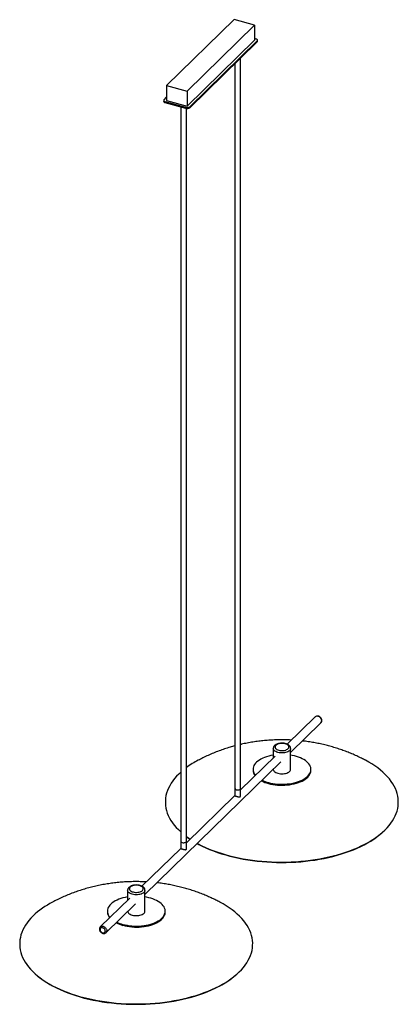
# Paper-space layout '_Trimétrica' of a CAD drawing. Header units: millimetres. Extents: x -775 to -121, y -742 to 958.
import ezdxf

# ---------------------------------------------------------------- set-up
doc = ezdxf.new("R2010")
doc.units = ezdxf.units.MM

psp = doc.layouts.new('_Trimétrica')

# ---------------------------------------------------------------- linework, layer by layer
at = {"color": 7, "linetype": 'Continuous', "lineweight": 25}
for p, q in [((-404.7, 958), (-521.4, 844.1)), ((-369.3, 948.3), (-404.7, 958)), ((-486, 834.5), (-369.3, 948.3)), ((-369.3, 948.3), (-369.3, 922.6)), ((-486, 808.7), (-369.3, 922.6)), ((-364.9, 921.4), (-481.6, 807.5)), ((-364.9, 919.7), (-481.6, 805.8)), ((-369.3, 925.5), (-367, 924.9)), ((-364.9, 919.7), (-364.9, 921.4)), ((-364.3, 920.9), (-364.3, 922.6)), ((-393.7, -382.2), (-393.7, 891.6)), ((-403.7, 881.9), (-403.7, -382.2)), ((-521.4, 844.1), (-521.4, 818.4)), ((-521.4, 844.1), (-486, 834.5)), ((-486, 834.5), (-486, 808.7)), ((-526.4, 818.4), (-526.4, 816.6)), ((-525.8, 819.6), (-521.4, 823.9)), ((-521.4, 818.4), (-486, 808.7)), ((-488.3, 806.5), (-523.7, 816.1)), ((-523.7, 816.1), (-523.7, 814.4)), ((-488.3, 804.8), (-523.7, 814.4)), ((-497, 807.1), (-497, -473.3)), ((-488.3, 804.8), (-488.3, 806.5)), ((-487, -473.3), (-487, 804.5)), ((-481.6, 807.5), (-481.6, 805.8)), ((-264.5, -246.1), (-312.9, -293.3)), ((-307.1, -307.3), (-254.7, -256.1)), ((-337.1, -300.6), (-337.1, -317)), ((-307.1, -336.6), (-307.1, -300.6)), ((-333.6, -313.6), (-393.7, -372.2)), ((-558.8, -552.9), (-323.8, -323.6)), ((-372.1, -336.6), (-372.1, -338.3)), ((-337.1, -336.6), (-337.1, -336.6)), ((-272.1, -338.3), (-272.1, -336.6)), ((-497, -341.6), (-500.4, -344.8)), ((-403.7, -382), (-487, -463.3)), ((-151.4, -447.9), (-150.3, -446.9)), ((-497, -473.1), (-564, -538.5)), ((-585, -559), (-636, -608.7)), ((-588.8, -545.5), (-588.8, -562.6)), ((-558.8, -581.5), (-558.8, -545.5)), ((-626.2, -618.7), (-575.2, -568.9)), ((-623.8, -581.5), (-623.8, -583.3)), ((-523.8, -583.3), (-523.8, -581.5)), ((-746.1, -691.9), (-745, -692.8)), ((-403, -692.8), (-401.9, -691.9))]:
    psp.add_line(p, q, dxfattribs=at)
at = {"color": 7, "linetype": 'Continuous', "lineweight": 25, "flags": 128}
for points in [[(-364.9, 921.4), (-364.5, 921.9), (-364.3, 922.4), (-364.3, 922.9), (-364.5, 923.4), (-364.9, 923.8), (-365.5, 924.3), (-366.2, 924.6), (-367, 924.9)], [(-523.7, 814.4), (-524.5, 814.6), (-525.2, 815), (-525.8, 815.4), (-526.1, 815.9), (-526.3, 816.4), (-526.4, 816.6)], [(-525.8, 819.6), (-526.2, 819.1), (-526.3, 818.6), (-526.3, 818.1), (-526.1, 817.6), (-525.8, 817.1), (-525.2, 816.7), (-524.5, 816.4), (-523.7, 816.1)], [(-327.7, -303.5), (-325.8, -303.9), (-323.8, -304.2), (-321.7, -304.2), (-319.6, -304.1), (-317.6, -303.8), (-315.7, -303.3), (-314.1, -302.6), (-312.6, -301.8), (-311.5, -300.9), (-310.7, -299.9), (-310.2, -298.9), (-310.1, -297.8), (-310.4, -296.7), (-311, -295.7), (-312, -294.7), (-313.2, -293.9), (-314.8, -293.2), (-316.5, -292.6), (-318.5, -292.2), (-320.5, -291.9), (-322.6, -291.9), (-324.7, -292), (-326.7, -292.3), (-328.5, -292.8), (-330.2, -293.5), (-331.6, -294.3), (-332.7, -295.2), (-333.6, -296.1), (-334, -297.2), (-334.1, -298.3), (-333.9, -299.3), (-333.2, -300.4), (-332.3, -301.3), (-331, -302.2), (-329.5, -302.9), (-327.7, -303.5)], [(-468.3, -464.6), (-466.7, -465.4), (-460.7, -468.5), (-454.5, -471.4), (-448, -474.2), (-441.3, -476.8), (-434.4, -479.3), (-427.3, -481.6), (-420, -483.8), (-412.6, -485.8), (-405, -487.7), (-397.2, -489.4), (-389.3, -490.9), (-381.3, -492.3), (-373.2, -493.5), (-365, -494.5), (-356.7, -495.3), (-348.4, -496), (-340, -496.4), (-331.6, -496.7), (-323.1, -496.8), (-314.7, -496.8), (-306.3, -496.5), (-297.9, -496.1), (-289.6, -495.4), (-281.3, -494.6), (-273.1, -493.7), (-264.9, -492.5), (-256.9, -491.2), (-249, -489.7), (-241.2, -488), (-233.6, -486.2), (-226.1, -484.2), (-218.8, -482), (-211.6, -479.7), (-204.7, -477.3), (-197.9, -474.7), (-191.4, -471.9), (-185.1, -469), (-179.1, -466), (-173.3, -462.8), (-167.8, -459.5), (-162.5, -456.2), (-157.5, -452.7), (-152.8, -449), (-148.4, -445.3), (-144.3, -441.5), (-140.6, -437.7), (-137.1, -433.7), (-134, -429.7), (-131.2, -425.6), (-128.7, -421.4), (-126.6, -417.2), (-124.8, -413), (-123.3, -408.7), (-122.2, -404.4), (-121.5, -400.1), (-121.1, -395.7), (-121.1, -391.4), (-121.4, -387), (-122.1, -382.7), (-123.1, -378.4), (-124.5, -374.1), (-126.2, -369.9), (-128.3, -365.7), (-130.7, -361.5), (-133.4, -357.4), (-136.5, -353.3), (-139.9, -349.4), (-143.6, -345.5), (-147.6, -341.7), (-152, -337.9), (-156.6, -334.3), (-161.6, -330.8), (-166.8, -327.4), (-172.3, -324.1), (-178, -320.9)], [(-337.1, -312), (-337.4, -312.1), (-341.3, -312.8), (-345.1, -313.7), (-348.8, -314.8), (-352.2, -316), (-355.4, -317.4), (-358.4, -318.9), (-361.2, -320.5), (-363.7, -322.3), (-365.9, -324.1), (-367.7, -326), (-369.3, -328.1), (-370.5, -330.1), (-371.4, -332.2), (-371.9, -334.4), (-372.1, -336.5), (-372, -338.7), (-371.5, -340.8), (-370.6, -342.9), (-369.4, -345), (-367.9, -347), (-367.9, -347)], [(-345.5, -359.4), (-341.7, -360.3), (-337.8, -361.1), (-333.7, -361.7), (-329.6, -362.1), (-325.5, -362.3), (-321.3, -362.4), (-317.1, -362.2), (-312.9, -361.9), (-308.9, -361.4), (-304.9, -360.8), (-301, -360), (-297.3, -359), (-293.8, -357.8), (-290.4, -356.5), (-287.3, -355.1), (-284.4, -353.5), (-281.8, -351.8), (-279.5, -350), (-277.4, -348.2), (-275.7, -346.2), (-274.3, -344.2), (-273.3, -342.1), (-272.5, -339.9), (-272.2, -337.8), (-272.2, -335.6), (-272.5, -333.5), (-273.2, -331.4), (-274.2, -329.3), (-275.6, -327.2), (-277.3, -325.3), (-279.3, -323.4), (-281.6, -321.6), (-284.2, -319.9), (-287, -318.3), (-290.1, -316.8), (-293.4, -315.5), (-297, -314.4), (-300.7, -313.4), (-304.5, -312.5), (-307.1, -312)], [(-345.5, -361.1), (-341.7, -362), (-337.8, -362.8), (-333.7, -363.4), (-329.6, -363.8), (-325.5, -364), (-321.3, -364.1), (-317.1, -363.9), (-312.9, -363.6), (-308.9, -363.2), (-304.9, -362.5), (-301, -361.7), (-297.3, -360.7), (-293.8, -359.5), (-290.4, -358.2), (-287.3, -356.8), (-284.4, -355.2), (-281.8, -353.5), (-279.5, -351.8), (-277.4, -349.9), (-275.7, -347.9), (-274.3, -345.9), (-273.3, -343.8), (-272.5, -341.7), (-272.2, -339.5), (-272.1, -338.3)], [(-337.1, -336.6), (-337.1, -336.7), (-336.9, -337.9), (-336.4, -339), (-335.5, -340.1), (-334.3, -341.1), (-332.8, -342), (-331.1, -342.8), (-329.1, -343.4)], [(-329.1, -343.4), (-327, -343.9), (-324.8, -344.2), (-322.5, -344.3), (-320.2, -344.3), (-318, -344), (-315.8, -343.6), (-313.8, -343), (-312, -342.3), (-310.4, -341.5), (-309.1, -340.5), (-308.1, -339.4), (-307.5, -338.3), (-307.2, -337.1), (-307.1, -336.6)], [(-500.4, -344.8), (-504.2, -348.6), (-507.6, -352.6), (-510.8, -356.6), (-513.6, -360.7), (-516.1, -364.9), (-518.2, -369.1), (-520, -373.3), (-521.4, -377.6), (-522.5, -381.9), (-523.2, -386.2), (-523.6, -390.6), (-523.6, -394.9), (-523.3, -399.3), (-522.7, -403.6), (-521.6, -407.9), (-520.3, -412.2), (-518.5, -416.4), (-516.5, -420.7), (-514.1, -424.8), (-511.3, -428.9), (-508.2, -433), (-504.8, -436.9), (-501.1, -440.8), (-497.1, -444.6), (-497, -444.7)], [(-401, -372), (-399.7, -372.2), (-398.4, -372.3), (-397, -372.1), (-395.8, -371.8), (-394.8, -371.3), (-394.1, -370.8), (-393.7, -370.1), (-393.7, -369.7)], [(-401, -372), (-399.7, -372.2), (-398.4, -372.3), (-397, -372.1), (-395.8, -371.8), (-394.8, -371.3), (-394.1, -370.8), (-393.7, -370.1), (-393.7, -369.7)], [(-487, -452.8), (-483.2, -455.5), (-480.7, -457.2)], [(-487, -452.9), (-482.1, -456.4), (-480.8, -457.3)], [(-468.5, -464.8), (-465.8, -466.2), (-459.8, -469.3), (-453.6, -472.2), (-447.2, -474.9), (-440.5, -477.6), (-433.7, -480), (-426.6, -482.4), (-419.4, -484.5), (-412, -486.5), (-404.4, -488.4), (-396.7, -490.1), (-388.9, -491.6), (-380.9, -492.9), (-372.9, -494.1), (-364.7, -495.1), (-356.5, -495.9), (-348.2, -496.6), (-339.9, -497.1), (-331.5, -497.3), (-323.1, -497.5), (-314.8, -497.4), (-306.4, -497.1), (-298.1, -496.7), (-289.8, -496.1), (-281.5, -495.3), (-273.4, -494.3), (-265.3, -493.2), (-257.3, -491.9), (-249.5, -490.4), (-241.7, -488.7), (-234.1, -486.9), (-226.7, -484.9), (-219.4, -482.8), (-212.3, -480.5), (-205.4, -478), (-198.7, -475.4), (-192.3, -472.7), (-186, -469.8), (-180, -466.8), (-174.3, -463.7), (-168.8, -460.4), (-163.5, -457), (-158.6, -453.6), (-153.9, -450), (-151.4, -447.9)], [(-494.3, -463.1), (-493.1, -463.3), (-491.7, -463.4), (-490.4, -463.2), (-489.2, -462.9), (-488.1, -462.5), (-487.4, -461.9), (-487.1, -461.2), (-487, -460.8)], [(-494.3, -463.1), (-493.1, -463.3), (-491.7, -463.4), (-490.4, -463.2), (-489.2, -462.9), (-488.1, -462.5), (-487.4, -461.9), (-487.1, -461.2), (-487, -460.8)], [(-579.4, -548.4), (-577.5, -548.9), (-575.4, -549.1), (-573.3, -549.2), (-571.3, -549), (-569.3, -548.7), (-567.4, -548.2), (-565.7, -547.6), (-564.3, -546.8), (-563.2, -545.9), (-562.4, -544.9), (-561.9, -543.8), (-561.8, -542.7), (-562.1, -541.7), (-562.7, -540.6), (-563.6, -539.7), (-564.9, -538.8), (-566.4, -538.1), (-568.2, -537.5), (-570.1, -537.1), (-572.1, -536.9), (-574.2, -536.8), (-576.3, -536.9), (-578.3, -537.3), (-580.2, -537.7), (-581.8, -538.4), (-583.3, -539.2), (-584.4, -540.1), (-585.2, -541.1), (-585.7, -542.1), (-585.8, -543.2), (-585.5, -544.3), (-584.9, -545.3), (-583.9, -546.3), (-582.7, -547.1), (-581.1, -547.9), (-579.4, -548.4)], [(-588.8, -557), (-589.1, -557), (-593, -557.8), (-596.8, -558.7), (-600.4, -559.8), (-603.9, -561), (-607.1, -562.3), (-610.1, -563.8), (-612.8, -565.5), (-615.3, -567.2), (-617.5, -569.1), (-619.4, -571), (-620.9, -573), (-622.2, -575), (-623, -577.2), (-623.6, -579.3), (-623.8, -581.4), (-623.6, -583.6), (-623.1, -585.7), (-622.3, -587.9), (-621.1, -589.9), (-619.5, -591.9), (-619.2, -592.3)], [(-597.1, -604.3), (-593.3, -605.2), (-589.4, -606), (-585.4, -606.6), (-581.3, -607), (-577.1, -607.2), (-572.9, -607.3), (-568.7, -607.2), (-564.6, -606.9), (-560.5, -606.4), (-556.5, -605.7), (-552.7, -604.9), (-548.9, -603.9), (-545.4, -602.7), (-542.1, -601.5), (-538.9, -600), (-536.1, -598.4), (-533.4, -596.8), (-531.1, -595), (-529.1, -593.1), (-527.4, -591.1), (-526, -589.1), (-524.9, -587), (-524.2, -584.9), (-523.8, -582.7), (-523.8, -580.6), (-524.2, -578.4), (-524.8, -576.3), (-525.9, -574.2), (-527.2, -572.2), (-528.9, -570.2), (-530.9, -568.3), (-533.2, -566.5), (-535.8, -564.8), (-538.7, -563.2), (-541.8, -561.8), (-545.1, -560.5), (-548.6, -559.3), (-552.3, -558.3), (-556.2, -557.4), (-558.8, -557)], [(-752.1, -589.7), (-755.8, -593.6), (-759.3, -597.5), (-762.4, -601.6), (-765.2, -605.7), (-767.7, -609.8), (-769.8, -614), (-771.6, -618.3), (-773.1, -622.5), (-774.1, -626.9), (-774.9, -631.2), (-775.3, -635.5), (-775.3, -639.9), (-775, -644.2), (-774.3, -648.5), (-773.3, -652.8), (-771.9, -657.1), (-770.2, -661.4), (-768.1, -665.6), (-765.7, -669.7), (-763, -673.9), (-759.9, -677.9), (-756.5, -681.9), (-752.8, -685.8), (-748.7, -689.6), (-744.4, -693.3), (-739.8, -696.9), (-734.8, -700.5), (-729.6, -703.9), (-724.1, -707.2), (-718.4, -710.3), (-712.4, -713.4), (-706.1, -716.3), (-699.7, -719.1), (-693, -721.7), (-686.1, -724.2), (-679, -726.6), (-671.7, -728.7), (-664.2, -730.8), (-656.6, -732.6), (-648.8, -734.3), (-641, -735.9), (-632.9, -737.2), (-624.8, -738.4), (-616.6, -739.4), (-608.4, -740.2), (-600, -740.9), (-591.6, -741.4), (-583.2, -741.7), (-574.8, -741.8), (-566.4, -741.7), (-558, -741.4), (-549.6, -741), (-541.2, -740.4), (-532.9, -739.6), (-524.7, -738.6), (-516.6, -737.5), (-508.6, -736.1), (-500.6, -734.6), (-492.9, -733), (-485.2, -731.1), (-477.7, -729.1), (-470.4, -727), (-463.3, -724.7), (-456.3, -722.2), (-449.6, -719.6), (-443.1, -716.8), (-436.8, -713.9), (-430.7, -710.9), (-424.9, -707.8), (-419.4, -704.5), (-414.1, -701.1), (-409.2, -697.6), (-404.5, -694), (-400.1, -690.3), (-396, -686.5), (-392.2, -682.6), (-388.7, -678.6), (-385.6, -674.6), (-382.8, -670.5), (-380.3, -666.4), (-378.2, -662.1), (-376.4, -657.9), (-375, -653.6), (-373.9, -649.3), (-373.2, -645), (-372.8, -640.7), (-372.7, -636.3), (-373.1, -632), (-373.7, -627.6), (-374.8, -623.3), (-376.1, -619), (-377.9, -614.8), (-379.9, -610.6), (-382.3, -606.4), (-385.1, -602.3), (-388.1, -598.3), (-391.5, -594.3), (-395.3, -590.4), (-399.3, -586.6), (-403.6, -582.9), (-408.3, -579.2), (-413.2, -575.7), (-418.4, -572.3), (-423.9, -569), (-429.6, -565.9)], [(-597.1, -606), (-593.3, -607), (-589.4, -607.7), (-585.4, -608.3), (-581.3, -608.7), (-577.1, -609), (-572.9, -609), (-568.7, -608.9), (-564.6, -608.6), (-560.5, -608.1), (-556.5, -607.4), (-552.7, -606.6), (-548.9, -605.6), (-545.4, -604.5), (-542.1, -603.2), (-538.9, -601.7), (-536.1, -600.2), (-533.4, -598.5), (-531.1, -596.7), (-529.1, -594.8), (-527.4, -592.8), (-526, -590.8), (-524.9, -588.7), (-524.2, -586.6), (-523.8, -584.4), (-523.8, -583.3)], [(-588.7, -582.1), (-588.6, -582.8), (-588, -584), (-587.1, -585.1), (-585.9, -586.1), (-584.5, -587), (-582.7, -587.7), (-580.8, -588.4)], [(-580.8, -588.4), (-578.7, -588.9), (-576.5, -589.1), (-574.2, -589.3), (-571.9, -589.2), (-569.6, -589), (-567.5, -588.6), (-565.5, -588), (-563.7, -587.3), (-562.1, -586.4), (-560.8, -585.4), (-559.8, -584.3), (-559.1, -583.2), (-558.8, -582), (-558.8, -581.5)], [(-627.6, -615.8), (-627.8, -614.6), (-628.2, -613.4), (-629, -612.3), (-630, -611.4), (-631.1, -610.7), (-632.3, -610.2), (-633.5, -610.2), (-634.6, -610.4), (-635.4, -611), (-636.1, -611.8), (-636.4, -612.8), (-636.4, -614), (-636.1, -615.2), (-635.4, -616.4), (-634.6, -617.4), (-633.5, -618.2), (-632.3, -618.8), (-631.1, -619), (-630, -619), (-629, -618.6), (-628.2, -617.9), (-627.8, -616.9), (-627.6, -615.8)], [(-745, -692.8), (-743.3, -694.2), (-738.7, -697.8), (-733.8, -701.3), (-728.6, -704.7), (-723.2, -708), (-717.5, -711.2), (-711.5, -714.2), (-705.3, -717.1), (-698.9, -719.9), (-692.2, -722.5), (-685.3, -725), (-678.3, -727.3), (-671, -729.5), (-663.6, -731.5), (-656.1, -733.3), (-648.4, -735), (-640.5, -736.5), (-632.6, -737.9), (-624.5, -739.1), (-616.4, -740.1), (-608.1, -740.9), (-599.9, -741.5), (-591.5, -742), (-583.2, -742.3), (-574.8, -742.4), (-566.4, -742.3), (-558.1, -742.1), (-549.7, -741.6), (-541.4, -741), (-533.2, -740.2), (-525, -739.3), (-517, -738.1), (-509, -736.8), (-501.1, -735.3), (-493.4, -733.6), (-485.8, -731.8), (-478.3, -729.8), (-471.1, -727.7), (-464, -725.4), (-457.1, -723), (-450.4, -720.4), (-443.9, -717.6), (-437.7, -714.7), (-431.7, -711.7), (-425.9, -708.6), (-420.4, -705.3), (-415.2, -702), (-410.2, -698.5), (-405.6, -694.9), (-403, -692.8)]]:
    psp.add_lwpolyline(points, dxfattribs=at)
at = {"color": 8, "linetype": 'Continuous', "lineweight": 25, "flags": 128}
for points in [[(-253.4, -252.8), (-253.6, -251.4), (-254, -250), (-254.7, -248.7), (-255.7, -247.5), (-256.9, -246.4), (-258.2, -245.6), (-259.6, -245.1), (-261, -244.9), (-262.3, -245), (-263.5, -245.4), (-264.4, -246.1), (-264.5, -246.1)], [(-329.1, -307.4), (-331.1, -306.8), (-332.8, -306), (-334.3, -305.1), (-335.5, -304.1), (-336.4, -303), (-336.9, -301.9), (-337.1, -300.7), (-337.1, -300.7)], [(-307.1, -300.6), (-307.2, -301.1), (-307.5, -302.3), (-308.1, -303.4), (-309.1, -304.5), (-310.4, -305.5), (-312, -306.3), (-313.8, -307), (-315.8, -307.6), (-318, -308), (-320.2, -308.3), (-322.5, -308.3), (-324.8, -308.2), (-327, -307.9), (-329.1, -307.4)], [(-580.8, -552.4), (-582.7, -551.7), (-584.5, -551), (-585.9, -550.1), (-587.1, -549.1), (-588, -548), (-588.6, -546.8), (-588.8, -545.6), (-588.8, -545.6)], [(-558.8, -545.6), (-558.8, -546), (-559.1, -547.2), (-559.8, -548.3), (-560.8, -549.4), (-562.1, -550.4), (-563.7, -551.2), (-565.5, -552), (-567.5, -552.6), (-569.6, -553), (-571.9, -553.2), (-574.2, -553.3), (-576.5, -553.1), (-578.7, -552.8), (-580.8, -552.4)], [(-636, -608.7), (-635.9, -608.6), (-634.9, -608), (-633.8, -607.6), (-632.5, -607.5), (-631.1, -607.7), (-629.7, -608.2), (-628.4, -609), (-627.2, -610.1), (-626.2, -611.3), (-625.5, -612.6), (-625, -614), (-624.9, -615.4)]]:
    psp.add_lwpolyline(points, dxfattribs=at)
at = {"color": 7, "linetype": 'Continuous', "lineweight": 25}
for centre, radius, start, end in [((-366, 921), 1.66, 310.6406, 357.9975), ((-486, 813.8), 7.71, 252.696, 305.3989), ((-486, 812.1), 7.71, 252.696, 305.3989), ((-389.6, -467.7), 165.9, 117.7723, 125.9775), ((-356.3, -337.9), 15.8, 181.6721, 218.8181), ((-329.9, -302), 61.1, 243.0879, 255.2389), ((-329.6, -299.4), 62.1, 244.4245, 255.1829), ((-400.7, -369), 3.02, 194.0352, 264.9618), ((-494.1, -460.1), 3.02, 194.0352, 264.9618), ((-652.7, -694.2), 144.2, 117.1516, 133.5589), ((-607.8, -582.8), 15.9, 181.7706, 220.3702), ((-581.4, -546.6), 61.5, 243.6286, 255.2161), ((-581.1, -543.9), 62.5, 244.9517, 255.1612)]:
    psp.add_arc(centre, radius, start, end, dxfattribs=at)
at = {"color": 8, "linetype": 'Continuous', "lineweight": 25}
for centre, start, end in [((-258, -252.9), 315.5638, 1.702), ((-629.4, -615.5), 315.8209, 1.6951)]:
    psp.add_arc(centre, 4.56, start, end, dxfattribs=at)
at = {"color": 7, "linetype": 'Continuous', "lineweight": 25}
for points, knots in [([(-253.2, -252.3), (-253.2, -252), (-253.2, -251.3), (-253.5, -250.1), (-254.1, -248.8), (-254.9, -247.6), (-256, -246.5), (-257.2, -245.6), (-258.6, -245), (-260, -244.7), (-261.4, -244.6), (-262.7, -245), (-263.8, -245.4), (-264.2, -245.9), (-264.4, -246.1)], [0, 0, 0, 0, 0.053678, 0.141316, 0.229994, 0.319726, 0.41007, 0.500978, 0.592515, 0.684565, 0.776411, 0.866774, 0.954513, 1, 1, 1, 1]), ([(-254.7, -256.1), (-254.5, -255.9), (-254, -255.3), (-253.5, -254.2), (-253.2, -253.2), (-253.2, -252.5), (-253.2, -252.3)], [0, 0, 0, 0, 0.242179, 0.538846, 0.836018, 1, 1, 1, 1]), ([(-305.4, -286.1), (-307.9, -285.9), (-313.7, -285.6), (-322.8, -285.5), (-332.7, -285.7), (-342.6, -286.2), (-352.5, -287), (-362.4, -288.1), (-372.3, -289.5), (-382.3, -291.2), (-389.4, -292.7), (-393.1, -293.6), (-393.7, -293.7)], [0, 0, 0, 0, 0.085252, 0.195763, 0.306708, 0.418105, 0.529969, 0.642309, 0.755116, 0.868355, 0.981963, 1, 1, 1, 1]), ([(-178, -320.9), (-180.2, -319.8), (-185.1, -317.2), (-192.9, -313.5), (-201.4, -309.7), (-210.1, -306.2), (-218.9, -303), (-227.8, -300), (-236.9, -297.3), (-246, -294.8), (-255.3, -292.7), (-264.7, -290.8), (-274.2, -289.2), (-281.7, -288.1), (-285.9, -287.7), (-286.9, -287.6)], [0, 0, 0, 0, 0.064516, 0.145329, 0.226444, 0.307887, 0.389682, 0.471846, 0.55439, 0.637317, 0.720623, 0.804296, 0.888321, 0.972682, 1, 1, 1, 1]), ([(-403.7, -296.2), (-406.3, -296.9), (-412.3, -298.6), (-421.4, -301.4), (-430.9, -304.8), (-440.4, -308.5), (-449.7, -312.5), (-458.5, -316.6), (-464.1, -319.6), (-466.8, -321)], [0, 0, 0, 0, 0.122518, 0.271578, 0.420647, 0.569607, 0.718357, 0.866815, 1, 1, 1, 1]), ([(-307.2, -300.6), (-307.2, -300.3), (-307.2, -299.5), (-307.6, -298.2), (-308.2, -297), (-309.1, -295.8), (-310.3, -294.7), (-311.8, -293.8), (-313.5, -293), (-315.4, -292.3), (-317.4, -291.8), (-319.5, -291.5), (-321.7, -291.4), (-323.8, -291.5), (-326, -291.7), (-328, -292.1), (-330, -292.7), (-331.8, -293.4), (-333.5, -294.4), (-334.8, -295.5), (-335.8, -296.7), (-336.6, -297.9), (-337, -299.3), (-337.2, -300.2), (-337.1, -300.7), (-337.1, -300.7)], [0, 0, 0, 0, 0.031556, 0.071991, 0.112704, 0.154974, 0.199648, 0.24675, 0.29537, 0.344258, 0.39282, 0.441023, 0.488993, 0.536893, 0.584884, 0.633114, 0.681786, 0.73111, 0.781239, 0.832006, 0.875637, 0.91689, 0.956436, 0.998901, 1, 1, 1, 1]), ([(-403.6, -382.2), (-403.6, -382.3), (-403.5, -382.5), (-402.7, -382.7), (-401.5, -383), (-400.2, -383.4), (-398.8, -383.7), (-397.3, -384.1), (-396, -384.4), (-394.9, -384.3), (-394.1, -383.8), (-393.7, -383.1), (-393.7, -382.5), (-393.7, -382.2)], [0, 0, 0, 0, 0.108738, 0.227298, 0.315498, 0.403911, 0.488207, 0.580246, 0.688972, 0.780733, 0.855252, 0.929811, 1, 1, 1, 1]), ([(-497, -473.3), (-496.9, -473.4), (-496.8, -473.6), (-496, -473.8), (-494.8, -474.1), (-493.5, -474.5), (-492.1, -474.8), (-490.6, -475.2), (-489.3, -475.5), (-488.2, -475.4), (-487.5, -474.9), (-487.1, -474.2), (-487.1, -473.6), (-487.1, -473.3)], [0, 0, 0, 0, 0.108738, 0.227298, 0.315498, 0.403911, 0.488207, 0.580246, 0.688972, 0.780733, 0.855252, 0.929811, 1, 1, 1, 1]), ([(-556.4, -531), (-559.1, -530.9), (-565.2, -530.6), (-574.5, -530.5), (-584.3, -530.6), (-594.2, -531.1), (-604.2, -531.9), (-614.1, -533), (-624, -534.4), (-633.9, -536.1), (-643.8, -538.2), (-653.6, -540.6), (-663.4, -543.3), (-673, -546.4), (-682.6, -549.7), (-692, -553.4), (-701.3, -557.4), (-710.1, -561.5), (-715.8, -564.5), (-718.5, -565.9)], [0, 0, 0, 0, 0.049126, 0.107602, 0.166307, 0.225251, 0.284443, 0.343886, 0.403576, 0.463495, 0.523609, 0.583879, 0.644255, 0.704686, 0.765121, 0.825512, 0.885818, 0.946005, 1, 1, 1, 1]), ([(-558.8, -545.6), (-558.8, -545.2), (-558.8, -544.4), (-559.2, -543.1), (-559.9, -541.9), (-560.8, -540.7), (-562, -539.7), (-563.4, -538.7), (-565.1, -537.9), (-567, -537.3), (-569.1, -536.8), (-571.2, -536.5), (-573.3, -536.3), (-575.5, -536.4), (-577.6, -536.6), (-579.7, -537), (-581.7, -537.6), (-583.5, -538.4), (-585.1, -539.3), (-586.5, -540.4), (-587.5, -541.6), (-588.2, -542.9), (-588.7, -544.2), (-588.8, -545.1), (-588.8, -545.6), (-588.8, -545.7)], [0, 0, 0, 0, 0.031556, 0.071991, 0.112704, 0.154974, 0.199648, 0.24675, 0.29537, 0.344258, 0.39282, 0.441023, 0.488993, 0.536893, 0.584884, 0.633114, 0.681786, 0.73111, 0.781239, 0.832006, 0.875637, 0.91689, 0.956436, 0.998901, 1, 1, 1, 1]), ([(-429.7, -565.8), (-431.9, -564.7), (-436.8, -562.1), (-444.6, -558.4), (-453.1, -554.6), (-461.7, -551.2), (-470.5, -547.9), (-479.4, -544.9), (-488.5, -542.2), (-497.7, -539.8), (-507, -537.6), (-516.4, -535.7), (-525.9, -534.1), (-533.1, -533.1), (-537.1, -532.7), (-538, -532.6)], [0, 0, 0, 0, 0.064877, 0.146144, 0.227713, 0.309613, 0.391866, 0.474491, 0.557497, 0.640889, 0.724662, 0.808804, 0.8933, 0.978134, 1, 1, 1, 1]), ([(-635.9, -608.7), (-636.1, -608.8), (-636.5, -609.2), (-637, -610.1), (-637.4, -611.3), (-637.5, -612.6), (-637.4, -613.9), (-637, -615.2), (-636.3, -616.5), (-635.3, -617.7), (-634.2, -618.7), (-632.9, -619.5), (-631.5, -620), (-630.1, -620.2), (-628.7, -620.1), (-627.4, -619.6), (-626.6, -619.1), (-626.2, -618.7), (-626.2, -618.7)], [0, 0, 0, 0, 0.028055, 0.092713, 0.156996, 0.222056, 0.288597, 0.356662, 0.425827, 0.495638, 0.565872, 0.636564, 0.707756, 0.779173, 0.850062, 0.919376, 0.986507, 1, 1, 1, 1])]:
    psp.add_open_spline(points, degree=3, knots=knots, dxfattribs=at)

doc.saveas('drawing.dxf')
